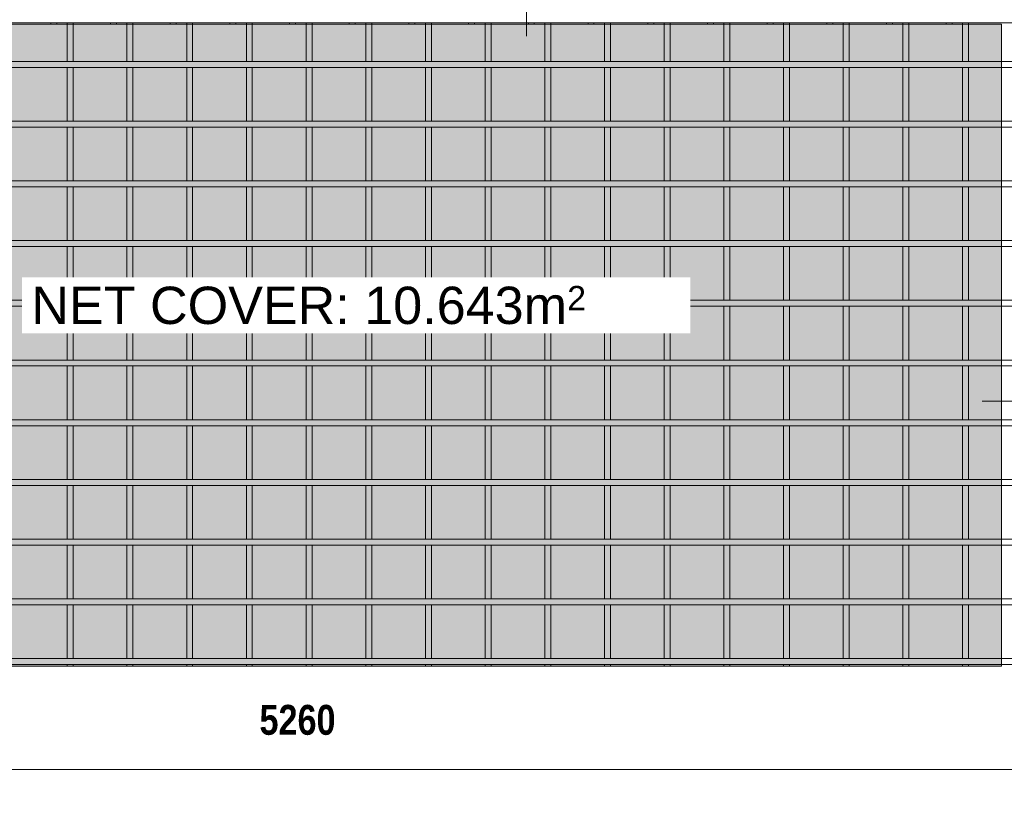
# Model space of a CAD drawing. Header units: millimetres. Extents: x -378 to 8335, y -754 to 3268.
# Tile 2 of 4: x 1942 to 5241, y -754 to 1878. Entities that reach past the tile are written whole.
import ezdxf

# ---------------------------------------------------------------- set-up
doc = ezdxf.new("R2010")
doc.units = ezdxf.units.MM
for name, color, linetype, lineweight in [('A-ANNO-DIMS', 211, 'Continuous', 9), ('A-ANNO-DIMS-50', 211, 'Continuous', 9), ('A-DETL-GENF', 92, 'Continuous', 18), ('A-DETL-THIN', 151, 'Continuous', 18), ('A-GENM', 13, 'Continuous', 18), ('G-ANNO-SYMB', 111, 'Continuous', 9), ('G-ANNO-TEXT', 231, 'Continuous', 9)]:
    doc.layers.add(name, color=color, linetype=linetype, lineweight=lineweight)
doc.styles.add('Arial_1', font='arial.ttf', dxfattribs={"height": 125})
doc.styles.add('Arial_2', font='arial.ttf', dxfattribs={"height": 81.236361})
doc.styles.add('TechnicBold', font='techb___.ttf', dxfattribs={"height": 100})
doc.dimstyles.new('Technic_-_DiagonalSlash', dxfattribs={"dimscale": 304.8, "dimtxt": 134.269535, "dimasz": 0.410105, "dimexe": 0.393701, "dimexo": 0.82021, "dimgap": 0.287073, "dimtad": 1, "dimdec": 0, "dimzin": 0, "dimdsep": 46, "dimtxsty": 'TechnicBold', "dimblk1": 'OBLIQUE', "dimblk2": 'OBLIQUE', "dimsah": 1, "dimcen": 0.09, "dimdle": 0.393701, "dimazin": 0, "dimtfac": 1, "dimtdec": 4, "dimtix": 1, "dimtmove": 0, "dimatfit": 3, "dimfxl": 1, "dimtvp": 1, "dimtfill": 1, "dimtolj": 1, "dimtzin": 0, "dimarcsym": 2})

# ---------------------------------------------------------------- blocks, each defined once
blk = doc.blocks.new('United Steel Heavy mesh M102 - United Steel Heavy mesh M102-254830-Level 1')
at = {"layer": 'A-GENM'}
for p, q in [((-3440.2, -275), (-3440.2, -279.9)), ((-3440.2, -279.9), (-3440.2, -404.8)), ((-3420.2, -279.9), (-3420.2, -275)), ((-3420.2, -404.8), (-3420.2, -279.9)), ((-3240.2, -275), (-3240.2, -279.9)), ((-3240.2, -279.9), (-3240.2, -404.8)), ((-3220.2, -279.9), (-3220.2, -275)), ((-3220.2, -404.8), (-3220.2, -279.9)), ((-3040.2, -275), (-3040.2, -279.9)), ((-3040.2, -279.9), (-3040.2, -404.8)), ((-3020.2, -279.9), (-3020.2, -275)), ((-3020.2, -404.8), (-3020.2, -279.9)), ((-2840.2, -275), (-2840.2, -279.9)), ((-2840.2, -279.9), (-2840.2, -404.8)), ((-2820.2, -279.9), (-2820.2, -275)), ((-2820.2, -404.8), (-2820.2, -279.9)), ((-2640.2, -275), (-2640.2, -279.9)), ((-2640.2, -279.9), (-2640.2, -404.8)), ((-2620.2, -279.9), (-2620.2, -275)), ((-2620.2, -404.8), (-2620.2, -279.9)), ((-2440.2, -275), (-2440.2, -279.9)), ((-2440.2, -279.9), (-2440.2, -404.8)), ((-2420.2, -279.9), (-2420.2, -275)), ((-2420.2, -404.8), (-2420.2, -279.9)), ((-2240.2, -275), (-2240.2, -279.9)), ((-2240.2, -279.9), (-2240.2, -404.8)), ((-2220.2, -279.9), (-2220.2, -275)), ((-2220.2, -404.8), (-2220.2, -279.9)), ((-2040.2, -275), (-2040.2, -279.9)), ((-2040.2, -279.9), (-2040.2, -404.8)), ((-2020.2, -279.9), (-2020.2, -275)), ((-2020.2, -404.8), (-2020.2, -279.9)), ((-1840.2, -275), (-1840.2, -279.9)), ((-1840.2, -279.9), (-1840.2, -404.8)), ((-1820.2, -279.9), (-1820.2, -275)), ((-1820.2, -404.8), (-1820.2, -279.9)), ((-1640.2, -275), (-1640.2, -279.9)), ((-1640.2, -279.9), (-1640.2, -404.8)), ((-1620.2, -279.9), (-1620.2, -275)), ((-1620.2, -404.8), (-1620.2, -279.9)), ((-1440.2, -275), (-1440.2, -279.9)), ((-1440.2, -279.9), (-1440.2, -404.8)), ((-1420.2, -279.9), (-1420.2, -275)), ((-1420.2, -404.8), (-1420.2, -279.9)), ((-1240.2, -275), (-1240.2, -279.9)), ((-1240.2, -279.9), (-1240.2, -404.8)), ((-1220.2, -279.9), (-1220.2, -275)), ((-1220.2, -404.8), (-1220.2, -279.9)), ((-1040.2, -275), (-1040.2, -279.9)), ((-1040.2, -279.9), (-1040.2, -404.8)), ((-1020.2, -279.9), (-1020.2, -275)), ((-1020.2, -404.8), (-1020.2, -279.9)), ((-840.2, -275), (-840.2, -279.9)), ((-840.2, -279.9), (-840.2, -404.8)), ((-820.2, -279.9), (-820.2, -275)), ((-820.2, -404.8), (-820.2, -279.9)), ((-640.2, -275), (-640.2, -279.9)), ((-640.2, -279.9), (-640.2, -404.8)), ((-620.2, -279.9), (-620.2, -275)), ((-620.2, -404.8), (-620.2, -279.9)), ((-440.2, -275), (-440.2, -279.9)), ((-440.2, -279.9), (-440.2, -404.8)), ((-420.2, -279.9), (-420.2, -275)), ((-420.2, -404.8), (-420.2, -279.9)), ((-310.2, -404.8), (-5260, -404.8)), ((-5260, -424.8), (-310.2, -424.8)), ((-3440.2, -424.8), (-3440.2, -604.8)), ((-3420.2, -604.8), (-3420.2, -424.8)), ((-3240.2, -424.8), (-3240.2, -604.8)), ((-3220.2, -604.8), (-3220.2, -424.8)), ((-3040.2, -424.8), (-3040.2, -604.8)), ((-3020.2, -604.8), (-3020.2, -424.8)), ((-2840.2, -424.8), (-2840.2, -604.8)), ((-2820.2, -604.8), (-2820.2, -424.8)), ((-2640.2, -424.8), (-2640.2, -604.8)), ((-2620.2, -604.8), (-2620.2, -424.8)), ((-2440.2, -424.8), (-2440.2, -604.8)), ((-2420.2, -604.8), (-2420.2, -424.8)), ((-2240.2, -424.8), (-2240.2, -604.8)), ((-2220.2, -604.8), (-2220.2, -424.8)), ((-2040.2, -424.8), (-2040.2, -604.8)), ((-2020.2, -604.8), (-2020.2, -424.8)), ((-1840.2, -424.8), (-1840.2, -604.8)), ((-1820.2, -604.8), (-1820.2, -424.8)), ((-1640.2, -424.8), (-1640.2, -604.8)), ((-1620.2, -604.8), (-1620.2, -424.8)), ((-1440.2, -424.8), (-1440.2, -604.8)), ((-1420.2, -604.8), (-1420.2, -424.8)), ((-1240.2, -424.8), (-1240.2, -604.8)), ((-1220.2, -604.8), (-1220.2, -424.8)), ((-1040.2, -424.8), (-1040.2, -604.8)), ((-1020.2, -604.8), (-1020.2, -424.8)), ((-840.2, -424.8), (-840.2, -604.8)), ((-820.2, -604.8), (-820.2, -424.8)), ((-640.2, -424.8), (-640.2, -604.8)), ((-620.2, -604.8), (-620.2, -424.8)), ((-440.2, -424.8), (-440.2, -604.8)), ((-420.2, -604.8), (-420.2, -424.8)), ((0, -404.8), (-310.2, -404.8)), ((-310.2, -424.8), (0, -424.8)), ((-310.2, -604.8), (-5260, -604.8)), ((-5260, -624.8), (-310.2, -624.8)), ((-3440.2, -624.8), (-3440.2, -804.8)), ((-3420.2, -804.8), (-3420.2, -624.8)), ((-3240.2, -624.8), (-3240.2, -804.8)), ((-3220.2, -804.8), (-3220.2, -624.8)), ((-3040.2, -624.8), (-3040.2, -804.8)), ((-3020.2, -804.8), (-3020.2, -624.8)), ((-2840.2, -624.8), (-2840.2, -804.8)), ((-2820.2, -804.8), (-2820.2, -624.8)), ((-2640.2, -624.8), (-2640.2, -804.8)), ((-2620.2, -804.8), (-2620.2, -624.8)), ((-2440.2, -624.8), (-2440.2, -804.8)), ((-2420.2, -804.8), (-2420.2, -624.8)), ((-2240.2, -624.8), (-2240.2, -804.8)), ((-2220.2, -804.8), (-2220.2, -624.8)), ((-2040.2, -624.8), (-2040.2, -804.8)), ((-2020.2, -804.8), (-2020.2, -624.8)), ((-1840.2, -624.8), (-1840.2, -804.8)), ((-1820.2, -804.8), (-1820.2, -624.8)), ((-1640.2, -624.8), (-1640.2, -804.8)), ((-1620.2, -804.8), (-1620.2, -624.8)), ((-1440.2, -624.8), (-1440.2, -804.8)), ((-1420.2, -804.8), (-1420.2, -624.8)), ((-1240.2, -624.8), (-1240.2, -804.8)), ((-1220.2, -804.8), (-1220.2, -624.8)), ((-1040.2, -624.8), (-1040.2, -804.8)), ((-1020.2, -804.8), (-1020.2, -624.8)), ((-840.2, -624.8), (-840.2, -804.8)), ((-820.2, -804.8), (-820.2, -624.8)), ((-640.2, -624.8), (-640.2, -804.8)), ((-620.2, -804.8), (-620.2, -624.8)), ((-440.2, -624.8), (-440.2, -804.8)), ((-420.2, -804.8), (-420.2, -624.8)), ((0, -604.8), (-310.2, -604.8)), ((-310.2, -624.8), (0, -624.8)), ((-310.2, -804.8), (-5260, -804.8)), ((-5260, -824.8), (-310.2, -824.8)), ((-3440.2, -824.8), (-3440.2, -1004.8)), ((-3420.2, -1004.8), (-3420.2, -824.8)), ((-3240.2, -824.8), (-3240.2, -1004.8)), ((-3220.2, -1004.8), (-3220.2, -824.8)), ((-3040.2, -824.8), (-3040.2, -1004.8)), ((-3020.2, -1004.8), (-3020.2, -824.8)), ((-2840.2, -824.8), (-2840.2, -1004.8)), ((-2820.2, -1004.8), (-2820.2, -824.8)), ((-2640.2, -824.8), (-2640.2, -1004.8)), ((-2620.2, -1004.8), (-2620.2, -824.8)), ((-2440.2, -824.8), (-2440.2, -1004.8)), ((-2420.2, -1004.8), (-2420.2, -824.8)), ((-2240.2, -824.8), (-2240.2, -1004.8)), ((-2220.2, -1004.8), (-2220.2, -824.8)), ((-2040.2, -824.8), (-2040.2, -1004.8)), ((-2020.2, -1004.8), (-2020.2, -824.8)), ((-1840.2, -824.8), (-1840.2, -1004.8)), ((-1820.2, -1004.8), (-1820.2, -824.8)), ((-1640.2, -824.8), (-1640.2, -1004.8)), ((-1620.2, -1004.8), (-1620.2, -824.8)), ((-1440.2, -824.8), (-1440.2, -1004.8)), ((-1420.2, -1004.8), (-1420.2, -824.8)), ((-1240.2, -824.8), (-1240.2, -1004.8)), ((-1220.2, -1004.8), (-1220.2, -824.8)), ((-1040.2, -824.8), (-1040.2, -1004.8)), ((-1020.2, -1004.8), (-1020.2, -824.8)), ((-840.2, -824.8), (-840.2, -1004.8)), ((-820.2, -1004.8), (-820.2, -824.8)), ((-640.2, -824.8), (-640.2, -1004.8)), ((-620.2, -1004.8), (-620.2, -824.8)), ((-440.2, -824.8), (-440.2, -1004.8)), ((-420.2, -1004.8), (-420.2, -824.8)), ((0, -804.8), (-310.2, -804.8)), ((-310.2, -824.8), (0, -824.8)), ((-310.2, -1004.8), (-5260, -1004.8)), ((0, -1004.8), (-310.2, -1004.8)), ((-5260, -1024.8), (-310.2, -1024.8)), ((-3440.2, -1024.8), (-3440.2, -1204.9)), ((-3420.2, -1204.9), (-3420.2, -1024.8)), ((-3240.2, -1024.8), (-3240.2, -1204.9)), ((-3220.2, -1204.9), (-3220.2, -1024.8)), ((-3040.2, -1024.8), (-3040.2, -1204.9)), ((-3020.2, -1204.9), (-3020.2, -1024.8)), ((-2840.2, -1024.8), (-2840.2, -1204.9)), ((-2820.2, -1204.9), (-2820.2, -1024.8)), ((-2640.2, -1024.8), (-2640.2, -1204.9)), ((-2620.2, -1204.9), (-2620.2, -1024.8)), ((-2440.2, -1024.8), (-2440.2, -1204.9)), ((-2420.2, -1204.9), (-2420.2, -1024.8)), ((-2240.2, -1024.8), (-2240.2, -1204.9)), ((-2220.2, -1204.9), (-2220.2, -1024.8)), ((-2040.2, -1024.8), (-2040.2, -1204.9)), ((-2020.2, -1204.9), (-2020.2, -1024.8)), ((-1840.2, -1024.8), (-1840.2, -1204.9)), ((-1820.2, -1204.9), (-1820.2, -1024.8)), ((-1640.2, -1024.8), (-1640.2, -1204.9)), ((-1620.2, -1204.9), (-1620.2, -1024.8)), ((-1440.2, -1024.8), (-1440.2, -1204.9)), ((-1420.2, -1204.9), (-1420.2, -1024.8)), ((-1240.2, -1024.8), (-1240.2, -1204.9)), ((-1220.2, -1204.9), (-1220.2, -1024.8)), ((-1040.2, -1024.8), (-1040.2, -1204.9)), ((-1020.2, -1204.9), (-1020.2, -1024.8)), ((-840.2, -1024.8), (-840.2, -1204.9)), ((-820.2, -1204.9), (-820.2, -1024.8)), ((-640.2, -1024.8), (-640.2, -1204.9)), ((-620.2, -1204.9), (-620.2, -1024.8)), ((-440.2, -1024.8), (-440.2, -1204.9)), ((-420.2, -1204.9), (-420.2, -1024.8)), ((-310.2, -1024.8), (0, -1024.8)), ((-310.2, -1204.9), (-5260, -1204.9)), ((0, -1204.9), (-310.2, -1204.9)), ((-5260, -1224.9), (-310.2, -1224.9)), ((-3440.2, -1224.9), (-3440.2, -1404.9)), ((-3420.2, -1404.9), (-3420.2, -1224.9)), ((-3240.2, -1224.9), (-3240.2, -1404.9)), ((-3220.2, -1404.9), (-3220.2, -1224.9)), ((-3040.2, -1224.9), (-3040.2, -1404.9)), ((-3020.2, -1404.9), (-3020.2, -1224.9)), ((-2840.2, -1224.9), (-2840.2, -1404.9)), ((-2820.2, -1404.9), (-2820.2, -1224.9)), ((-2640.2, -1224.9), (-2640.2, -1404.9)), ((-2620.2, -1404.9), (-2620.2, -1224.9)), ((-2440.2, -1224.9), (-2440.2, -1404.9)), ((-2420.2, -1404.9), (-2420.2, -1224.9)), ((-2240.2, -1224.9), (-2240.2, -1404.9)), ((-2220.2, -1404.9), (-2220.2, -1224.9)), ((-2040.2, -1224.9), (-2040.2, -1404.9)), ((-2020.2, -1404.9), (-2020.2, -1224.9)), ((-1840.2, -1224.9), (-1840.2, -1404.9)), ((-1820.2, -1404.9), (-1820.2, -1224.9)), ((-1640.2, -1224.9), (-1640.2, -1404.9)), ((-1620.2, -1404.9), (-1620.2, -1224.9)), ((-1440.2, -1224.9), (-1440.2, -1404.9)), ((-1420.2, -1404.9), (-1420.2, -1224.9)), ((-1240.2, -1224.9), (-1240.2, -1404.9)), ((-1220.2, -1404.9), (-1220.2, -1224.9)), ((-1040.2, -1224.9), (-1040.2, -1404.9)), ((-1020.2, -1404.9), (-1020.2, -1224.9)), ((-840.2, -1224.9), (-840.2, -1404.9)), ((-820.2, -1404.9), (-820.2, -1224.9)), ((-640.2, -1224.9), (-640.2, -1404.9)), ((-620.2, -1404.9), (-620.2, -1224.9)), ((-440.2, -1224.9), (-440.2, -1404.9)), ((-420.2, -1404.9), (-420.2, -1224.9)), ((-310.2, -1224.9), (0, -1224.9)), ((-310.2, -1404.9), (-5260, -1404.9)), ((0, -1404.9), (-310.2, -1404.9)), ((-5260, -1424.9), (-310.2, -1424.9)), ((-3440.2, -1424.9), (-3440.2, -1604.9)), ((-3420.2, -1604.9), (-3420.2, -1424.9)), ((-3240.2, -1424.9), (-3240.2, -1604.9)), ((-3220.2, -1604.9), (-3220.2, -1424.9)), ((-3040.2, -1424.9), (-3040.2, -1604.9)), ((-3020.2, -1604.9), (-3020.2, -1424.9)), ((-2840.2, -1424.9), (-2840.2, -1604.9)), ((-2820.2, -1604.9), (-2820.2, -1424.9)), ((-2640.2, -1424.9), (-2640.2, -1604.9)), ((-2620.2, -1604.9), (-2620.2, -1424.9)), ((-2440.2, -1424.9), (-2440.2, -1604.9)), ((-2420.2, -1604.9), (-2420.2, -1424.9)), ((-2240.2, -1424.9), (-2240.2, -1604.9)), ((-2220.2, -1604.9), (-2220.2, -1424.9)), ((-2040.2, -1424.9), (-2040.2, -1604.9)), ((-2020.2, -1604.9), (-2020.2, -1424.9)), ((-1840.2, -1424.9), (-1840.2, -1604.9)), ((-1820.2, -1604.9), (-1820.2, -1424.9)), ((-1640.2, -1424.9), (-1640.2, -1604.9)), ((-1620.2, -1604.9), (-1620.2, -1424.9)), ((-1440.2, -1424.9), (-1440.2, -1604.9)), ((-1420.2, -1604.9), (-1420.2, -1424.9)), ((-1240.2, -1424.9), (-1240.2, -1604.9)), ((-1220.2, -1604.9), (-1220.2, -1424.9)), ((-1040.2, -1424.9), (-1040.2, -1604.9)), ((-1020.2, -1604.9), (-1020.2, -1424.9)), ((-840.2, -1424.9), (-840.2, -1604.9)), ((-820.2, -1604.9), (-820.2, -1424.9)), ((-640.2, -1424.9), (-640.2, -1604.9)), ((-620.2, -1604.9), (-620.2, -1424.9)), ((-440.2, -1424.9), (-440.2, -1604.9)), ((-420.2, -1604.9), (-420.2, -1424.9)), ((-310.2, -1424.9), (0, -1424.9)), ((-310.2, -1604.9), (-5260, -1604.9)), ((0, -1604.9), (-310.2, -1604.9)), ((-5260, -1624.9), (-310.2, -1624.9)), ((-3440.2, -1624.9), (-3440.2, -1804.9)), ((-3420.2, -1804.9), (-3420.2, -1624.9)), ((-3240.2, -1624.9), (-3240.2, -1804.9)), ((-3220.2, -1804.9), (-3220.2, -1624.9)), ((-3040.2, -1624.9), (-3040.2, -1804.9)), ((-3020.2, -1804.9), (-3020.2, -1624.9)), ((-2840.2, -1624.9), (-2840.2, -1804.9)), ((-2820.2, -1804.9), (-2820.2, -1624.9)), ((-2640.2, -1624.9), (-2640.2, -1804.9)), ((-2620.2, -1804.9), (-2620.2, -1624.9)), ((-2440.2, -1624.9), (-2440.2, -1804.9)), ((-2420.2, -1804.9), (-2420.2, -1624.9)), ((-2240.2, -1624.9), (-2240.2, -1804.9)), ((-2220.2, -1804.9), (-2220.2, -1624.9)), ((-2040.2, -1624.9), (-2040.2, -1804.9)), ((-2020.2, -1804.9), (-2020.2, -1624.9)), ((-1840.2, -1624.9), (-1840.2, -1804.9)), ((-1820.2, -1804.9), (-1820.2, -1624.9)), ((-1640.2, -1624.9), (-1640.2, -1804.9)), ((-1620.2, -1804.9), (-1620.2, -1624.9)), ((-1440.2, -1624.9), (-1440.2, -1804.9)), ((-1420.2, -1804.9), (-1420.2, -1624.9)), ((-1240.2, -1624.9), (-1240.2, -1804.9)), ((-1220.2, -1804.9), (-1220.2, -1624.9)), ((-1040.2, -1624.9), (-1040.2, -1804.9)), ((-1020.2, -1804.9), (-1020.2, -1624.9)), ((-840.2, -1624.9), (-840.2, -1804.9)), ((-820.2, -1804.9), (-820.2, -1624.9)), ((-640.2, -1624.9), (-640.2, -1804.9)), ((-620.2, -1804.9), (-620.2, -1624.9)), ((-440.2, -1624.9), (-440.2, -1804.9)), ((-420.2, -1804.9), (-420.2, -1624.9)), ((-310.2, -1624.9), (0, -1624.9)), ((-310.2, -1804.9), (-5260, -1804.9)), ((0, -1804.9), (-310.2, -1804.9)), ((-5260, -1824.9), (-310.2, -1824.9)), ((-3440.2, -1824.9), (-3440.2, -2005)), ((-3420.2, -2005), (-3420.2, -1824.9)), ((-3240.2, -1824.9), (-3240.2, -2005)), ((-3220.2, -2005), (-3220.2, -1824.9)), ((-3040.2, -1824.9), (-3040.2, -2005)), ((-3020.2, -2005), (-3020.2, -1824.9)), ((-2840.2, -1824.9), (-2840.2, -2005)), ((-2820.2, -2005), (-2820.2, -1824.9)), ((-2640.2, -1824.9), (-2640.2, -2005)), ((-2620.2, -2005), (-2620.2, -1824.9)), ((-2440.2, -1824.9), (-2440.2, -2005)), ((-2420.2, -2005), (-2420.2, -1824.9)), ((-2240.2, -1824.9), (-2240.2, -2005)), ((-2220.2, -2005), (-2220.2, -1824.9)), ((-2040.2, -1824.9), (-2040.2, -2005)), ((-2020.2, -2005), (-2020.2, -1824.9)), ((-1840.2, -1824.9), (-1840.2, -2005)), ((-1820.2, -2005), (-1820.2, -1824.9)), ((-1640.2, -1824.9), (-1640.2, -2005)), ((-1620.2, -2005), (-1620.2, -1824.9)), ((-1440.2, -1824.9), (-1440.2, -2005)), ((-1420.2, -2005), (-1420.2, -1824.9)), ((-1240.2, -1824.9), (-1240.2, -2005)), ((-1220.2, -2005), (-1220.2, -1824.9)), ((-1040.2, -1824.9), (-1040.2, -2005)), ((-1020.2, -2005), (-1020.2, -1824.9)), ((-840.2, -1824.9), (-840.2, -2005)), ((-820.2, -2005), (-820.2, -1824.9)), ((-640.2, -1824.9), (-640.2, -2005)), ((-620.2, -2005), (-620.2, -1824.9)), ((-440.2, -1824.9), (-440.2, -2005)), ((-420.2, -2005), (-420.2, -1824.9)), ((-310.2, -1824.9), (0, -1824.9)), ((-310.2, -2005), (-5260, -2005)), ((0, -2005), (-310.2, -2005)), ((-5260, -2025), (-310.2, -2025)), ((-3440.2, -2025), (-3440.2, -2205)), ((-3420.2, -2205), (-3420.2, -2025)), ((-3240.2, -2025), (-3240.2, -2205)), ((-3220.2, -2205), (-3220.2, -2025)), ((-3040.2, -2025), (-3040.2, -2205)), ((-3020.2, -2205), (-3020.2, -2025)), ((-2840.2, -2025), (-2840.2, -2205)), ((-2820.2, -2205), (-2820.2, -2025)), ((-2640.2, -2025), (-2640.2, -2205)), ((-2620.2, -2205), (-2620.2, -2025)), ((-2440.2, -2025), (-2440.2, -2205)), ((-2420.2, -2205), (-2420.2, -2025)), ((-2240.2, -2025), (-2240.2, -2205)), ((-2220.2, -2205), (-2220.2, -2025)), ((-2040.2, -2025), (-2040.2, -2205)), ((-2020.2, -2205), (-2020.2, -2025)), ((-1840.2, -2025), (-1840.2, -2205)), ((-1820.2, -2205), (-1820.2, -2025)), ((-1640.2, -2025), (-1640.2, -2205)), ((-1620.2, -2205), (-1620.2, -2025)), ((-1440.2, -2025), (-1440.2, -2205)), ((-1420.2, -2205), (-1420.2, -2025)), ((-1240.2, -2025), (-1240.2, -2205)), ((-1220.2, -2205), (-1220.2, -2025)), ((-1040.2, -2025), (-1040.2, -2205)), ((-1020.2, -2205), (-1020.2, -2025)), ((-840.2, -2025), (-840.2, -2205)), ((-820.2, -2205), (-820.2, -2025)), ((-640.2, -2025), (-640.2, -2205)), ((-620.2, -2205), (-620.2, -2025)), ((-440.2, -2025), (-440.2, -2205)), ((-420.2, -2205), (-420.2, -2025)), ((-310.2, -2025), (0, -2025)), ((-310.2, -2205), (-5260, -2205)), ((0, -2205), (-310.2, -2205)), ((-5260, -2225), (-310.2, -2225)), ((-3440.2, -2225), (-3440.2, -2405)), ((-3420.2, -2405), (-3420.2, -2225)), ((-3240.2, -2225), (-3240.2, -2405)), ((-3220.2, -2405), (-3220.2, -2225)), ((-3040.2, -2225), (-3040.2, -2405)), ((-3020.2, -2405), (-3020.2, -2225)), ((-2840.2, -2225), (-2840.2, -2405)), ((-2820.2, -2405), (-2820.2, -2225)), ((-2640.2, -2225), (-2640.2, -2405)), ((-2620.2, -2405), (-2620.2, -2225)), ((-2440.2, -2225), (-2440.2, -2405)), ((-2420.2, -2405), (-2420.2, -2225)), ((-2240.2, -2225), (-2240.2, -2405)), ((-2220.2, -2405), (-2220.2, -2225)), ((-2040.2, -2225), (-2040.2, -2405)), ((-2020.2, -2405), (-2020.2, -2225)), ((-1840.2, -2225), (-1840.2, -2405)), ((-1820.2, -2405), (-1820.2, -2225)), ((-1640.2, -2225), (-1640.2, -2405)), ((-1620.2, -2405), (-1620.2, -2225)), ((-1440.2, -2225), (-1440.2, -2405)), ((-1420.2, -2405), (-1420.2, -2225)), ((-1240.2, -2225), (-1240.2, -2405)), ((-1220.2, -2405), (-1220.2, -2225)), ((-1040.2, -2225), (-1040.2, -2405)), ((-1020.2, -2405), (-1020.2, -2225)), ((-840.2, -2225), (-840.2, -2405)), ((-820.2, -2405), (-820.2, -2225)), ((-640.2, -2225), (-640.2, -2405)), ((-620.2, -2405), (-620.2, -2225)), ((-440.2, -2225), (-440.2, -2405)), ((-420.2, -2405), (-420.2, -2225)), ((-310.2, -2225), (0, -2225)), ((-310.2, -2405), (-5260, -2405)), ((0, -2405), (-310.2, -2405)), ((-5260, -2425), (-310.2, -2425)), ((-3440.2, -2425), (-3440.2, -2430)), ((-3440.2, -2430), (-3420.2, -2430)), ((-3420.2, -2430), (-3420.2, -2425)), ((-3240.2, -2425), (-3240.2, -2430)), ((-3240.2, -2430), (-3220.2, -2430)), ((-3220.2, -2430), (-3220.2, -2425)), ((-3040.2, -2425), (-3040.2, -2430)), ((-3040.2, -2430), (-3020.2, -2430)), ((-3020.2, -2430), (-3020.2, -2425)), ((-2840.2, -2425), (-2840.2, -2430)), ((-2840.2, -2430), (-2820.2, -2430)), ((-2820.2, -2430), (-2820.2, -2425)), ((-2640.2, -2425), (-2640.2, -2430)), ((-2640.2, -2430), (-2620.2, -2430)), ((-2620.2, -2430), (-2620.2, -2425)), ((-2440.2, -2425), (-2440.2, -2430)), ((-2440.2, -2430), (-2420.2, -2430)), ((-2420.2, -2430), (-2420.2, -2425)), ((-2240.2, -2425), (-2240.2, -2430)), ((-2240.2, -2430), (-2220.2, -2430)), ((-2220.2, -2430), (-2220.2, -2425)), ((-2040.2, -2425), (-2040.2, -2430)), ((-2040.2, -2430), (-2020.2, -2430)), ((-2020.2, -2430), (-2020.2, -2425)), ((-1840.2, -2425), (-1840.2, -2430)), ((-1840.2, -2430), (-1820.2, -2430)), ((-1820.2, -2430), (-1820.2, -2425)), ((-1640.2, -2425), (-1640.2, -2430)), ((-1640.2, -2430), (-1620.2, -2430)), ((-1620.2, -2430), (-1620.2, -2425)), ((-1440.2, -2425), (-1440.2, -2430)), ((-1440.2, -2430), (-1420.2, -2430)), ((-1420.2, -2430), (-1420.2, -2425)), ((-1240.2, -2425), (-1240.2, -2430)), ((-1240.2, -2430), (-1220.2, -2430)), ((-1220.2, -2430), (-1220.2, -2425)), ((-1040.2, -2425), (-1040.2, -2430)), ((-1040.2, -2430), (-1020.2, -2430)), ((-1020.2, -2430), (-1020.2, -2425)), ((-840.2, -2425), (-840.2, -2430)), ((-840.2, -2430), (-820.2, -2430)), ((-820.2, -2430), (-820.2, -2425)), ((-640.2, -2425), (-640.2, -2430)), ((-640.2, -2430), (-620.2, -2430)), ((-620.2, -2430), (-620.2, -2425)), ((-440.2, -2425), (-440.2, -2430)), ((-440.2, -2430), (-420.2, -2430)), ((-420.2, -2430), (-420.2, -2425)), ((-310.2, -2425), (0, -2425))]:
    blk.add_line(p, q, dxfattribs=at)
blk = doc.blocks.new('United Steel Heavy mesh M102 - United Steel Heavy mesh M102-V1-Level 1')
at = {"layer": 'A-GENM'}
for p, q in [((-5260, -2425), (0, -2425)), ((-3440.2, -2425), (-3440.2, -2430)), ((-3440.2, -2430), (-3420.2, -2430)), ((-3420.2, -2430), (-3420.2, -2425)), ((-3240.2, -2425), (-3240.2, -2430)), ((-3240.2, -2430), (-3220.2, -2430)), ((-3220.2, -2430), (-3220.2, -2425)), ((-3040.2, -2425), (-3040.2, -2430)), ((-3040.2, -2430), (-3020.2, -2430)), ((-3020.2, -2430), (-3020.2, -2425)), ((-2840.2, -2425), (-2840.2, -2430)), ((-2840.2, -2430), (-2820.2, -2430)), ((-2820.2, -2430), (-2820.2, -2425)), ((-2640.2, -2425), (-2640.2, -2430)), ((-2640.2, -2430), (-2620.2, -2430)), ((-2620.2, -2430), (-2620.2, -2425)), ((-2440.2, -2425), (-2440.2, -2430)), ((-2440.2, -2430), (-2420.2, -2430)), ((-2420.2, -2430), (-2420.2, -2425)), ((-2240.2, -2425), (-2240.2, -2430)), ((-2240.2, -2430), (-2220.2, -2430)), ((-2220.2, -2430), (-2220.2, -2425)), ((-2040.2, -2425), (-2040.2, -2430)), ((-2040.2, -2430), (-2020.2, -2430)), ((-2020.2, -2430), (-2020.2, -2425)), ((-1840.2, -2425), (-1840.2, -2430)), ((-1840.2, -2430), (-1820.2, -2430)), ((-1820.2, -2430), (-1820.2, -2425)), ((-1640.2, -2425), (-1640.2, -2430)), ((-1640.2, -2430), (-1620.2, -2430)), ((-1620.2, -2430), (-1620.2, -2425)), ((-1440.2, -2425), (-1440.2, -2430)), ((-1440.2, -2430), (-1420.2, -2430)), ((-1420.2, -2430), (-1420.2, -2425)), ((-1240.2, -2425), (-1240.2, -2430)), ((-1240.2, -2430), (-1220.2, -2430)), ((-1220.2, -2430), (-1220.2, -2425)), ((-1040.2, -2425), (-1040.2, -2430)), ((-1040.2, -2430), (-1020.2, -2430)), ((-1020.2, -2430), (-1020.2, -2425)), ((-840.2, -2425), (-840.2, -2430)), ((-840.2, -2430), (-820.2, -2430)), ((-820.2, -2430), (-820.2, -2425)), ((-640.2, -2425), (-640.2, -2430)), ((-640.2, -2430), (-620.2, -2430)), ((-620.2, -2430), (-620.2, -2425)), ((-440.2, -2425), (-440.2, -2430)), ((-440.2, -2430), (-420.2, -2430)), ((-420.2, -2430), (-420.2, -2425))]:
    blk.add_line(p, q, dxfattribs=at)
blk = doc.blocks.new('DIMBLOCK2-Level 1')
at = {"layer": 'A-ANNO-DIMS-50'}
for p, q in [((281.4, -633.8), (281.4, -307.6)), ((5541.4, -633.8), (5541.4, -307.6)), ((161.4, -633.8), (5661.4, -633.8)), ((281.4, -633.8), (281.4, -753.8)), ((5541.4, -633.8), (5541.4, -753.8))]:
    blk.add_line(p, q, dxfattribs=at)
at = {"layer": 'A-ANNO-DIMS-50', "lineweight": 50}
for p, q in [((281.4, -633.8), (343.9, -571.3)), ((5541.4, -633.8), (5603.9, -571.3)), ((281.4, -633.8), (218.9, -696.3)), ((5541.4, -633.8), (5478.9, -696.3))]:
    blk.add_line(p, q, dxfattribs=at)
at = {"layer": 'A-ANNO-DIMS-50', "color": 0, "insert": (2745.2, -417.6), "char_height": 100, "width": 398.972, "attachment_point": 1, "line_spacing_factor": 0.959068, "style": 'TechnicBold', "bg_fill": 3, "box_fill_scale": 1.25, "bg_fill_color": 9, "bg_fill_true_color": 13158600, "bg_fill_transparency": 0}
blk.add_mtext('5260', dxfattribs=at)
blk = doc.blocks.new('_Oblique')
at = {"color": 0, "linetype": 'ByBlock', "lineweight": -2}
blk.add_line((-0.5, -0.5), (0.5, 0.5), dxfattribs=at)

msp = doc.modelspace()

# ---------------------------------------------------------------- hatches: boundary and pattern name
at = {"layer": 'A-DETL-GENF', "transparency": 33554534}
msp.add_hatch(color=155, dxfattribs=at).paths.add_polyline_path([(3083.5, -287.4), (5231.2, -287.4), (5231.2, 1862.6), (281.4, 1862.6), (281.6, -287.4), (2956.2, -287.4)])

# ---------------------------------------------------------------- linework, layer by layer
at = {"layer": 'A-DETL-THIN'}
for p, q in [((5231.2, 1862.6), (281.4, 1862.6)), ((5231.2, -287.4), (5231.2, 1862.6)), ((281.4, -287.4), (5231.2, -287.4))]:
    msp.add_line(p, q, dxfattribs=at)
at = {"layer": 'G-ANNO-SYMB'}
for p, q in [((3640.5, 2501.7), (3640.5, 1822.4)), ((5167.3, 600.1), (5835.6, 600.1))]:
    msp.add_line(p, q, dxfattribs=at)

# ---------------------------------------------------------------- block references
at = {"layer": 'A-GENM'}
for name, p in [('United Steel Heavy mesh M102 - United Steel Heavy mesh M102-V1-Level 1', (5486.3, 4292.6)), ('United Steel Heavy mesh M102 - United Steel Heavy mesh M102-254830-Level 1', (5541.4, 2142.6))]:
    msp.add_blockref(name, p, dxfattribs=at)

# ---------------------------------------------------------------- next in the draw order: texts
at = {"layer": 'G-ANNO-TEXT', "color": 7, "attachment_point": 1, "bg_fill": 3, "box_fill_scale": 1.25, "bg_fill_color": 9, "bg_fill_true_color": 13158600, "bg_fill_transparency": 0}
for s, insert, char_height, width, style in [('NET COVER: 10.643m', (1980.6, 983.3), 125, 2176.582, 'Arial_1'), ('2', (3776.4, 985.8), 81.2, 76.16, 'Arial_2')]:
    msp.add_mtext(s, dxfattribs=dict(at, insert=insert, char_height=char_height, width=width, style=style))

# ---------------------------------------------------------------- next in the draw order: dimensions: what is measured, and where the dimension line sits
at = {"layer": 'A-ANNO-DIMS'}
dim = msp.add_linear_dim(base=(5541.4, -633.8), p1=(281.4, -57.6), p2=(5541.4, -57.6), dimstyle='Technic_-_DiagonalSlash', override={"dimpost": '<>', "dimfxl": 5260}, dxfattribs=at)
dim.commit()
dim.dimension.update_dxf_attribs({"geometry": 'DIMBLOCK2-Level 1', "text_midpoint": (2911.4, -495.2)})

doc.saveas('drawing.dxf')
